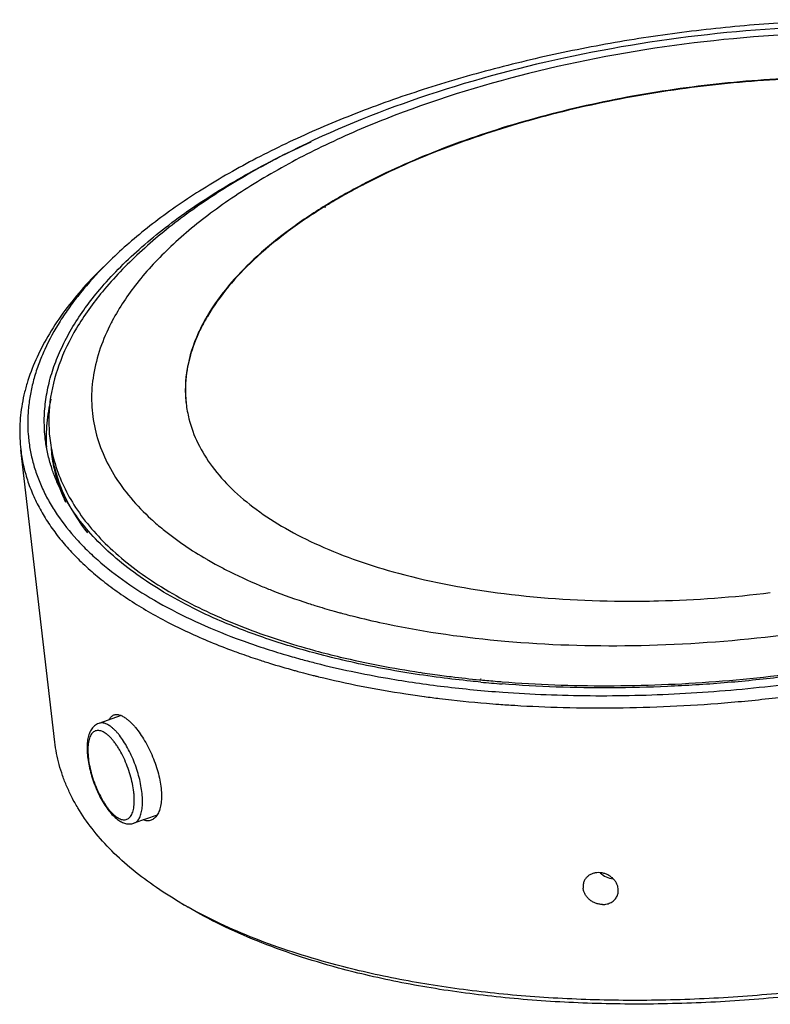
# Model space of a CAD drawing. Header units: inches. Extents: x -68 to 187, y 12 to 135.
# Tile 3 of 10: x -68 to -43, y 62 to 95. Entities that reach past the tile are written whole.
import ezdxf

# ---------------------------------------------------------------- set-up
doc = ezdxf.new("R2010")
doc.units = ezdxf.units.IN
doc.header["$LTSCALE"] = 1.21
doc.header["$MEASUREMENT"] = 0
doc.layers.get('0').update_dxf_attribs({"linetype": 'CONTINUOUS'})

msp = doc.modelspace()

# ---------------------------------------------------------------- linework, layer by layer
at = {"color": 7, "linetype": 'Continuous'}
for p, q in [((-56.488, 89.141), (-56.508, 89.131)), ((-56.486, 89.14), (-56.508, 89.131)), ((-57.915, 88.339), (-57.94, 88.323)), ((-57.897, 88.331), (-57.929, 88.312)), ((-57.869, 88.322), (-57.898, 88.302)), ((-57.866, 88.324), (-57.892, 88.308)), ((-64.936, 86.62), (-65.168, 86.397)), ((-66.844, 70.581), (-67.975, 80.275)), ((-54.071, 72.799), (-54.004, 72.791)), ((-54.055, 72.72), (-54.056, 72.72)), ((-54.053, 72.722), (-54.054, 72.722)), ((-52.758, 72.649), (-52.726, 72.646)), ((-52.732, 72.682), (-52.7, 72.678)), ((-52.714, 72.57), (-52.715, 72.57)), ((-52.713, 72.571), (-52.714, 72.571)), ((-54.591, 72.094), (-54.589, 72.093)), ((-54.589, 72.095), (-54.588, 72.095)), ((-64.65, 71.464), (-65.388, 71.204)), ((-63.453, 68.164), (-64.223, 67.893)), ((-62.425, 65.107), (-62.702, 65.27))]:
    msp.add_line(p, q, dxfattribs=at)
for centre, radius, start, end in [((-47.856, 72.039), 19.155, 120.6148, 121.4642), ((-47.681, 71.733), 19.49, 120.009, 121.3564), ((-47.55, 71.523), 19.754, 120.0838, 120.6165), ((-48.093, 72.428), 18.698, 121.4668, 121.6865), ((-48.077, 72.389), 18.724, 121.3662, 121.6334), ((-55.273, 76.548), 13.957, 133.8132, 135.1374), ((-58.737, 81.261), 7.019, 152.0889, 152.7309), ((-56.206, 81.415), 6.484, 149.3171, 149.7904), ((-56.197, 81.393), 6.492, 149.4377, 149.71), ((-58.531, 82.246), 3.985, 178.3303, 179.5983), ((-58.579, 82.246), 3.937, 179.5936, 186.3985), ((-58.575, 82.267), 3.942, 186.6868, 194.2456), ((-62.149, 81.223), 4.897, 186.6535, 190.3621), ((-62.112, 80.87), 4.893, 186.6685, 188.682), ((-62.136, 81.225), 4.91, 190.3617, 190.7631), ((-62.06, 81.241), 4.988, 190.7807, 196.6241), ((-62.09, 80.693), 4.894, 185.535, 186.652), ((-62.087, 80.694), 4.897, 186.6535, 190.3621), ((-62.076, 80.876), 4.929, 188.6867, 192.7181), ((-62.072, 81.257), 5.129, 197.0277, 197.4738), ((-62.074, 80.696), 4.91, 190.3617, 190.7631), ((-61.599, 80.852), 5.41, 202.1762, 204.2844), ((-61.505, 80.894), 5.514, 204.2812, 205.2792), ((-55.179, 88.073), 13.213, 239.8832, 240.1816), ((-54.991, 88.402), 13.592, 240.1853, 241.2687), ((-53.892, 91.704), 18.563, 246.0264, 247.096), ((-50.945, 98.577), 24.567, 254.3321, 254.5226), ((-50.874, 98.835), 24.834, 254.5229, 254.8625), ((-50.749, 99.298), 25.314, 254.8632, 255.3743), ((-51.624, 99.226), 26.839, 253.6486, 254.8703), ((-51.238, 99.356), 26.669, 254.7123, 254.8622), ((-52.345, 96.99), 24.908, 251.8044, 252.76), ((-51.893, 98.448), 26.435, 252.7615, 254.6216), ((-51.271, 100.519), 28.179, 254.8638, 255.8123), ((-51.509, 99.811), 27.851, 254.6028, 254.8625), ((-51.408, 100.182), 28.236, 254.8624, 255.2426), ((-51.247, 100.794), 28.869, 255.2426, 255.9096), ((-51.095, 101.394), 29.487, 255.9073, 256.144), ((-49.356, 108.478), 35.988, 261.3911, 262.4722), ((-51.034, 101.642), 29.743, 256.1437, 256.2652), ((-48.866, 112.68), 40.22, 264.4927, 265.2806), ((-48.863, 113.259), 40.871, 264.5922, 265.5872), ((-48.81, 113.341), 40.883, 265.279, 265.5157), ((-49.568, 109.191), 37.436, 261.3363, 262.2897), ((-48.972, 114.499), 42.778, 265.235, 265.7803), ((-55.156, 78.082), 14.869, 239.5046, 240.7398)]:
    msp.add_arc(centre, radius, start, end, dxfattribs=at)
for points, knots in [([(-30.408, 93.178), (-31.867, 93.573), (-34.976, 94.146), (-39.833, 94.423), (-44.895, 94.156), (-49.92, 93.358), (-54.67, 92.065), (-58.306, 90.586), (-60.878, 89.178), (-62.564, 88.059), (-64.035, 86.854), (-64.887, 85.969), (-65.266, 85.513)], [0, 0, 0, 0, 0.122086, 0.254276, 0.392204, 0.530687, 0.664481, 0.788968, 0.84669, 0.901052, 0.952125, 1, 1, 1, 1]), ([(-29.706, 93.326), (-30.049, 93.418), (-30.747, 93.593), (-31.819, 93.821), (-32.926, 94.018), (-34.067, 94.183), (-35.238, 94.317), (-36.847, 94.453), (-38.908, 94.539), (-41.424, 94.51), (-43.972, 94.351), (-46.523, 94.063), (-49.046, 93.649), (-51.511, 93.115), (-53.891, 92.466), (-55.798, 91.831), (-57.257, 91.269), (-58.302, 90.829), (-59.305, 90.367), (-60.264, 89.884), (-61.175, 89.382), (-62.036, 88.862), (-62.845, 88.326), (-63.598, 87.774), (-64.295, 87.21), (-64.729, 86.818), (-64.936, 86.62)], [0, 0, 0, 0, 0.0287, 0.058256, 0.088618, 0.119727, 0.151523, 0.183939, 0.250352, 0.318387, 0.387428, 0.456839, 0.525975, 0.594198, 0.660888, 0.725454, 0.756773, 0.787361, 0.817161, 0.846119, 0.874187, 0.901324, 0.927495, 0.952674, 0.976845, 1, 1, 1, 1]), ([(-31.121, 93.014), (-31.84, 93.209), (-33.342, 93.545), (-36.534, 94.011), (-40.781, 94.194), (-45.975, 93.816), (-51.068, 92.865), (-55.073, 91.615), (-57.969, 90.358), (-59.882, 89.341), (-61.561, 88.242), (-62.98, 87.077), (-64.118, 85.863), (-64.707, 84.986), (-64.94, 84.547)], [0, 0, 0, 0, 0.061027, 0.125818, 0.263816, 0.407897, 0.551214, 0.687002, 0.750202, 0.809405, 0.864139, 0.914122, 0.959313, 1, 1, 1, 1]), ([(-33.025, 91.677), (-33.906, 91.915), (-35.768, 92.296), (-38.689, 92.593), (-41.777, 92.633), (-44.938, 92.414), (-48.078, 91.943), (-51.104, 91.235), (-53.925, 90.309), (-55.688, 89.534), (-56.512, 89.11)], [0, 0, 0, 0, 0.113614, 0.236269, 0.365332, 0.497838, 0.630633, 0.76055, 0.884572, 1, 1, 1, 1]), ([(-33.027, 91.695), (-33.906, 91.933), (-35.766, 92.312), (-38.683, 92.61), (-41.766, 92.651), (-44.922, 92.433), (-48.059, 91.965), (-51.082, 91.259), (-53.901, 90.337), (-55.664, 89.563), (-56.488, 89.141)], [0, 0, 0, 0, 0.113591, 0.236206, 0.365234, 0.497709, 0.630491, 0.760422, 0.884489, 1, 1, 1, 1]), ([(-65.354, 85.587), (-65.159, 85.818), (-64.739, 86.277), (-64.044, 86.935), (-63.27, 87.579), (-62.421, 88.206), (-61.499, 88.813), (-60.508, 89.399), (-59.453, 89.96), (-58.721, 90.311), (-58.346, 90.482)], [0, 0, 0, 0, 0.105336, 0.216361, 0.333147, 0.455669, 0.583821, 0.717428, 0.856251, 1, 1, 1, 1]), ([(-56.508, 89.131), (-56.589, 89.089), (-56.907, 88.923), (-57.221, 88.75), (-57.452, 88.616)], [0, 0, 0, 0, 0.253989, 1, 1, 1, 1]), ([(-56.512, 89.11), (-56.59, 89.07), (-56.899, 88.909), (-57.204, 88.741), (-57.429, 88.611)], [0, 0, 0, 0, 0.253865, 1, 1, 1, 1]), ([(-57.929, 88.312), (-58.357, 88.047), (-59.161, 87.503), (-60.528, 86.369), (-61.376, 85.39), (-61.787, 84.694)], [0, 0, 0, 0, 0.283574, 0.54484, 1, 1, 1, 1]), ([(-57.94, 88.323), (-58.366, 88.059), (-59.166, 87.518), (-60.526, 86.39), (-61.371, 85.416), (-61.782, 84.724)], [0, 0, 0, 0, 0.2834, 0.544612, 1, 1, 1, 1]), ([(-65.168, 86.397), (-65.418, 86.157), (-65.887, 85.673), (-66.511, 84.913), (-67.032, 84.143), (-67.445, 83.367), (-67.702, 82.711), (-67.85, 82.189), (-67.932, 81.802), (-67.986, 81.417), (-68.012, 81.034), (-68.01, 80.653), (-67.99, 80.4), (-67.975, 80.275)], [0, 0, 0, 0, 0.148974, 0.289573, 0.422233, 0.547634, 0.666724, 0.72431, 0.780805, 0.836406, 0.891323, 0.945778, 1, 1, 1, 1]), ([(-65.166, 86.394), (-65.457, 86.101), (-65.867, 85.649), (-66.353, 85.016), (-66.769, 84.401), (-67.116, 83.77), (-67.382, 83.127), (-67.537, 82.653), (-67.649, 82.18), (-67.72, 81.709), (-67.749, 81.241), (-67.735, 80.776), (-67.678, 80.316), (-67.58, 79.861), (-67.439, 79.413), (-67.257, 78.971), (-67.033, 78.538), (-66.675, 77.963), (-66.238, 77.416), (-65.735, 76.9), (-65.162, 76.381), (-64.346, 75.765), (-63.243, 75.094), (-62.004, 74.481), (-60.639, 73.932), (-59.679, 73.619), (-59.18, 73.472)], [0, 0, 0, 0, 0.067768, 0.099879, 0.130858, 0.189639, 0.21764, 0.244839, 0.271358, 0.297331, 0.322908, 0.348248, 0.373514, 0.398874, 0.424491, 0.450524, 0.477118, 0.504409, 0.561505, 0.591539, 0.622654, 0.688318, 0.758836, 0.834328, 0.914767, 1, 1, 1, 1]), ([(-67.162, 80.638), (-67.185, 80.84), (-67.207, 81.25), (-67.165, 81.869), (-67.047, 82.493), (-66.854, 83.119), (-66.586, 83.745), (-66.247, 84.369), (-65.835, 84.989), (-65.521, 85.388), (-65.354, 85.587)], [0, 0, 0, 0, 0.112577, 0.226495, 0.343028, 0.46334, 0.588437, 0.719161, 0.856181, 1, 1, 1, 1]), ([(-65.266, 85.513), (-65.583, 85.132), (-66.14, 84.361), (-66.741, 83.125), (-67.052, 81.882), (-67.059, 81.053), (-67.013, 80.655)], [0, 0, 0, 0, 0.28043, 0.536157, 0.773177, 1, 1, 1, 1]), ([(-61.809, 84.678), (-61.835, 84.633), (-61.935, 84.457), (-62.026, 84.276), (-62.088, 84.138)], [0, 0, 0, 0, 0.254701, 1, 1, 1, 1]), ([(-61.803, 84.667), (-61.828, 84.624), (-61.926, 84.451), (-62.016, 84.274), (-62.078, 84.14)], [0, 0, 0, 0, 0.254605, 1, 1, 1, 1]), ([(-64.976, 84.477), (-65.254, 83.938), (-65.562, 83.08), (-65.651, 81.905), (-65.559, 81.055), (-65.309, 80.228), (-64.754, 79.135), (-64.129, 78.414), (-63.656, 77.98)], [0, 0, 0, 0, 0.253522, 0.372511, 0.489821, 0.608558, 0.731674, 1, 1, 1, 1]), ([(-62.088, 84.138), (-62.258, 83.765), (-62.508, 82.999), (-62.536, 82.191), (-62.491, 81.808)], [0, 0, 0, 0, 0.515427, 1, 1, 1, 1]), ([(-62.078, 84.14), (-62.209, 83.853), (-62.418, 83.273), (-62.505, 82.66), (-62.514, 82.363)], [0, 0, 0, 0, 0.514216, 1, 1, 1, 1]), ([(-66.975, 81.955), (-67.008, 81.822), (-67.063, 81.556), (-67.117, 81.154), (-67.138, 80.755), (-67.131, 80.49), (-67.123, 80.358)], [0, 0, 0, 0, 0.255314, 0.50633, 0.754166, 1, 1, 1, 1]), ([(-62.396, 81.297), (-62.326, 81.018), (-62.118, 80.461), (-61.632, 79.68), (-60.975, 78.945), (-60.155, 78.262), (-59.181, 77.637), (-57.631, 76.86), (-56.349, 76.424), (-55.452, 76.182)], [0, 0, 0, 0, 0.095693, 0.196557, 0.305058, 0.422922, 0.551152, 0.690207, 1, 1, 1, 1]), ([(-66.976, 79.755), (-67.02, 79.9), (-67.096, 80.191), (-67.144, 80.489), (-67.162, 80.638)], [0, 0, 0, 0, 0.501624, 1, 1, 1, 1]), ([(-67.975, 80.275), (-67.955, 80.106), (-67.899, 79.768), (-67.763, 79.27), (-67.577, 78.78), (-67.341, 78.299), (-67.056, 77.829), (-66.722, 77.37), (-66.34, 76.923), (-65.911, 76.49), (-65.436, 76.071), (-64.916, 75.666), (-64.352, 75.278), (-63.746, 74.906), (-63.098, 74.551), (-62.409, 74.215), (-61.682, 73.897), (-61.181, 73.701), (-60.925, 73.606)], [0, 0, 0, 0, 0.050073, 0.100536, 0.151768, 0.204122, 0.257924, 0.31346, 0.370975, 0.430678, 0.492734, 0.557274, 0.624393, 0.694156, 0.766598, 0.841731, 0.919542, 1, 1, 1, 1]), ([(-61.458, 74.647), (-61.816, 74.804), (-62.501, 75.131), (-63.463, 75.678), (-64.324, 76.265), (-65.081, 76.89), (-65.728, 77.549), (-66.18, 78.133), (-66.48, 78.613), (-66.672, 78.974), (-66.835, 79.341), (-66.925, 79.592), (-66.964, 79.717)], [0, 0, 0, 0, 0.151891, 0.295293, 0.430306, 0.557242, 0.676665, 0.78942, 0.843677, 0.896728, 0.948766, 1, 1, 1, 1]), ([(-66.898, 79.779), (-66.882, 79.697), (-66.811, 79.367), (-66.705, 79.045), (-66.61, 78.81)], [0, 0, 0, 0, 0.247851, 1, 1, 1, 1]), ([(-66.884, 79.791), (-66.793, 79.388), (-66.5, 78.579), (-66.031, 77.86), (-65.759, 77.516)], [0, 0, 0, 0, 0.484709, 1, 1, 1, 1]), ([(-66.839, 79.814), (-66.686, 79.301), (-66.189, 78.272), (-64.999, 76.913), (-63.383, 75.704), (-62.121, 75.048), (-61.435, 74.743)], [0, 0, 0, 0, 0.210479, 0.442514, 0.704444, 1, 1, 1, 1]), ([(-63.656, 77.98), (-63.523, 77.858), (-62.946, 77.362), (-62.311, 76.935), (-61.809, 76.644)], [0, 0, 0, 0, 0.236495, 1, 1, 1, 1]), ([(-61.525, 76.484), (-61.409, 76.42), (-60.925, 76.164), (-60.428, 75.935), (-60.046, 75.774)], [0, 0, 0, 0, 0.242102, 1, 1, 1, 1]), ([(-55.452, 76.182), (-54.302, 75.871), (-51.84, 75.415), (-49.344, 75.265), (-48.042, 75.255)], [0, 0, 0, 0, 0.47776, 1, 1, 1, 1]), ([(-51.985, 72.237), (-51.508, 72.202), (-50.543, 72.149), (-49.084, 72.115), (-47.604, 72.126), (-45.608, 72.202), (-43.104, 72.41), (-40.616, 72.764), (-38.648, 73.134), (-37.199, 73.453), (-35.778, 73.811), (-34.391, 74.208), (-33.044, 74.642), (-31.742, 75.111), (-30.49, 75.614), (-29.68, 75.975), (-29.285, 76.161)], [0, 0, 0, 0, 0.061749, 0.124537, 0.188171, 0.252452, 0.382123, 0.511909, 0.576333, 0.640166, 0.703207, 0.765262, 0.826143, 0.88567, 0.943675, 1, 1, 1, 1]), ([(-60.046, 75.774), (-59.917, 75.72), (-59.386, 75.505), (-58.846, 75.313), (-58.433, 75.18)], [0, 0, 0, 0, 0.24317, 1, 1, 1, 1]), ([(-48.042, 75.255), (-47.635, 75.252), (-45.989, 75.267), (-44.345, 75.388), (-43.114, 75.536)], [0, 0, 0, 0, 0.247056, 1, 1, 1, 1]), ([(-58.433, 75.18), (-58.363, 75.158), (-58.08, 75.068), (-57.795, 74.984), (-57.58, 74.923)], [0, 0, 0, 0, 0.247034, 1, 1, 1, 1]), ([(-57.141, 74.805), (-57.034, 74.777), (-56.6, 74.666), (-56.162, 74.567), (-55.832, 74.498)], [0, 0, 0, 0, 0.24606, 1, 1, 1, 1]), ([(-55.832, 74.498), (-54.54, 74.228), (-51.826, 73.848), (-47.623, 73.714), (-43.28, 73.997), (-40.38, 74.461), (-38.945, 74.764)], [0, 0, 0, 0, 0.232884, 0.482515, 0.741061, 1, 1, 1, 1]), ([(-58.294, 73.549), (-58.85, 73.7), (-59.665, 73.948), (-60.714, 74.334), (-61.215, 74.541), (-61.458, 74.647)], [0, 0, 0, 0, 0.515735, 0.761912, 1, 1, 1, 1]), ([(-61.117, 74.605), (-60.896, 74.511), (-59.964, 74.138), (-59.006, 73.832), (-58.27, 73.631)], [0, 0, 0, 0, 0.239485, 1, 1, 1, 1]), ([(-60.925, 73.606), (-60.859, 73.582), (-60.593, 73.485), (-60.325, 73.393), (-60.123, 73.327)], [0, 0, 0, 0, 0.247095, 1, 1, 1, 1]), ([(-54.056, 72.72), (-54.427, 72.769), (-55.159, 72.875), (-56.237, 73.067), (-57.28, 73.289), (-57.96, 73.459), (-58.294, 73.549)], [0, 0, 0, 0, 0.259811, 0.513389, 0.760262, 1, 1, 1, 1]), ([(-58.202, 73.613), (-57.928, 73.538), (-56.786, 73.249), (-55.627, 73.029), (-54.743, 72.895)], [0, 0, 0, 0, 0.241131, 1, 1, 1, 1]), ([(-37.24, 73.718), (-37.842, 73.574), (-39.058, 73.31), (-40.903, 72.982), (-42.769, 72.722), (-44.645, 72.533), (-46.518, 72.415), (-48.375, 72.369), (-50.204, 72.396), (-51.411, 72.463), (-52.007, 72.509)], [0, 0, 0, 0, 0.124792, 0.250961, 0.377852, 0.504799, 0.631137, 0.75621, 0.879371, 1, 1, 1, 1]), ([(-52.007, 72.583), (-50.847, 72.492), (-48.483, 72.407), (-44.908, 72.549), (-41.313, 72.956), (-38.938, 73.402), (-37.766, 73.668)], [0, 0, 0, 0, 0.243481, 0.494582, 0.748418, 1, 1, 1, 1]), ([(-58.178, 73.199), (-57.792, 73.101), (-57.003, 72.919), (-56.209, 72.767), (-55.804, 72.697)], [0, 0, 0, 0, 0.492253, 1, 1, 1, 1]), ([(-49.988, 71.731), (-49.4, 71.716), (-48.215, 71.707), (-46.43, 71.758), (-44.632, 71.874), (-42.83, 72.053), (-41.036, 72.295), (-39.26, 72.598), (-37.512, 72.961), (-36.362, 73.243), (-35.793, 73.394)], [0, 0, 0, 0, 0.123056, 0.247787, 0.373641, 0.500056, 0.626463, 0.752296, 0.876992, 1, 1, 1, 1]), ([(-54.004, 72.791), (-53.902, 72.777), (-53.487, 72.725), (-53.071, 72.68), (-52.758, 72.649)], [0, 0, 0, 0, 0.247892, 1, 1, 1, 1]), ([(-58.096, 72.75), (-57.627, 72.635), (-56.668, 72.425), (-55.701, 72.258), (-55.207, 72.182)], [0, 0, 0, 0, 0.491176, 1, 1, 1, 1]), ([(-55.804, 72.697), (-55.183, 72.59), (-53.913, 72.405), (-52.636, 72.284), (-51.985, 72.237)], [0, 0, 0, 0, 0.491351, 1, 1, 1, 1]), ([(-52.715, 72.57), (-52.828, 72.581), (-53.275, 72.625), (-53.722, 72.677), (-54.055, 72.72)], [0, 0, 0, 0, 0.252218, 1, 1, 1, 1]), ([(-54.589, 72.093), (-54.42, 72.071), (-53.734, 71.982), (-53.045, 71.912), (-52.525, 71.869)], [0, 0, 0, 0, 0.246691, 1, 1, 1, 1]), ([(-52.119, 71.837), (-51.944, 71.824), (-51.234, 71.776), (-50.523, 71.745), (-49.988, 71.731)], [0, 0, 0, 0, 0.247527, 1, 1, 1, 1]), ([(-65.047, 71.325), (-65.037, 71.344), (-65.016, 71.379), (-64.977, 71.425), (-64.933, 71.46), (-64.9, 71.476), (-64.883, 71.482)], [0, 0, 0, 0, 0.278802, 0.533464, 0.770883, 1, 1, 1, 1]), ([(-64.883, 71.482), (-64.869, 71.487), (-64.84, 71.494), (-64.794, 71.498), (-64.746, 71.493), (-64.695, 71.481), (-64.642, 71.462), (-64.566, 71.425), (-64.511, 71.389), (-64.475, 71.362)], [0, 0, 0, 0, 0.099309, 0.202132, 0.311, 0.42795, 0.554497, 0.691681, 1, 1, 1, 1]), ([(-65.388, 71.204), (-65.415, 71.195), (-65.466, 71.171), (-65.534, 71.122), (-65.593, 71.061), (-65.642, 70.992), (-65.683, 70.915), (-65.726, 70.803), (-65.762, 70.644), (-65.779, 70.437), (-65.773, 70.211), (-65.745, 69.968), (-65.696, 69.715), (-65.627, 69.457), (-65.54, 69.2), (-65.438, 68.951), (-65.322, 68.716), (-65.195, 68.5), (-65.061, 68.31), (-64.92, 68.148), (-64.817, 68.056), (-64.765, 68.017)], [0, 0, 0, 0, 0.023284, 0.04651, 0.069726, 0.093104, 0.116918, 0.141457, 0.193648, 0.251045, 0.313932, 0.381826, 0.453717, 0.528259, 0.603911, 0.679055, 0.752109, 0.821638, 0.886489, 0.945949, 1, 1, 1, 1]), ([(-64.986, 71.095), (-65.021, 71.121), (-65.074, 71.155), (-65.147, 71.189), (-65.199, 71.207), (-65.25, 71.217), (-65.298, 71.221), (-65.344, 71.216), (-65.374, 71.209), (-65.388, 71.204)], [0, 0, 0, 0, 0.299972, 0.434939, 0.560721, 0.678429, 0.789554, 0.895997, 1, 1, 1, 1]), ([(-64.475, 71.362), (-64.449, 71.343), (-64.398, 71.301), (-64.322, 71.231), (-64.245, 71.151), (-64.14, 71.029), (-64.009, 70.856), (-63.861, 70.625), (-63.723, 70.37), (-63.599, 70.099), (-63.492, 69.819), (-63.407, 69.535), (-63.347, 69.256), (-63.312, 68.99), (-63.306, 68.778), (-63.315, 68.621), (-63.329, 68.513), (-63.349, 68.413), (-63.376, 68.322), (-63.408, 68.241), (-63.447, 68.169), (-63.491, 68.107), (-63.541, 68.057), (-63.595, 68.017), (-63.635, 67.999), (-63.655, 67.992)], [0, 0, 0, 0, 0.024969, 0.051999, 0.081012, 0.111894, 0.178668, 0.250983, 0.327268, 0.40583, 0.48493, 0.562843, 0.637922, 0.70866, 0.773766, 0.803898, 0.832281, 0.858861, 0.883618, 0.906578, 0.927824, 0.947509, 0.965868, 0.983228, 1, 1, 1, 1]), ([(-65.139, 70.858), (-65.163, 70.875), (-65.209, 70.906), (-65.28, 70.941), (-65.349, 70.963), (-65.414, 70.97), (-65.476, 70.963), (-65.533, 70.94), (-65.584, 70.903), (-65.629, 70.852), (-65.666, 70.788), (-65.698, 70.712), (-65.722, 70.625), (-65.739, 70.527), (-65.749, 70.419), (-65.751, 70.302), (-65.746, 70.177), (-65.73, 69.998), (-65.69, 69.764), (-65.618, 69.478), (-65.521, 69.192), (-65.405, 68.917), (-65.293, 68.702), (-65.196, 68.544), (-65.123, 68.437), (-65.048, 68.34), (-64.973, 68.254), (-64.897, 68.179), (-64.845, 68.136), (-64.82, 68.117)], [0, 0, 0, 0, 0.024626, 0.046794, 0.066747, 0.08492, 0.10196, 0.118695, 0.136006, 0.154673, 0.175278, 0.198191, 0.223609, 0.251589, 0.282091, 0.314998, 0.350131, 0.387267, 0.466459, 0.550197, 0.635804, 0.720498, 0.801544, 0.839911, 0.876451, 0.910914, 0.943088, 0.972817, 1, 1, 1, 1]), ([(-64.82, 68.117), (-64.796, 68.099), (-64.75, 68.068), (-64.679, 68.033), (-64.61, 68.011), (-64.545, 68.004), (-64.483, 68.012), (-64.426, 68.034), (-64.375, 68.072), (-64.33, 68.122), (-64.292, 68.186), (-64.261, 68.262), (-64.237, 68.349), (-64.22, 68.448), (-64.21, 68.556), (-64.208, 68.673), (-64.213, 68.797), (-64.229, 68.976), (-64.269, 69.211), (-64.341, 69.497), (-64.438, 69.783), (-64.554, 70.057), (-64.666, 70.272), (-64.763, 70.43), (-64.836, 70.537), (-64.911, 70.634), (-64.986, 70.721), (-65.062, 70.795), (-65.114, 70.838), (-65.139, 70.858)], [0, 0, 0, 0, 0.024626, 0.046794, 0.066747, 0.08492, 0.10196, 0.118695, 0.136006, 0.154673, 0.175278, 0.198191, 0.223609, 0.251589, 0.282091, 0.314998, 0.350131, 0.387267, 0.466459, 0.550197, 0.635804, 0.720498, 0.801544, 0.839911, 0.876451, 0.910914, 0.943088, 0.972817, 1, 1, 1, 1]), ([(-64.223, 67.893), (-64.206, 67.899), (-64.171, 67.915), (-64.124, 67.951), (-64.082, 67.998), (-64.044, 68.055), (-64.013, 68.121), (-63.986, 68.197), (-63.965, 68.282), (-63.949, 68.375), (-63.939, 68.476), (-63.934, 68.624), (-63.942, 68.824), (-63.975, 69.077), (-64.029, 69.342), (-64.103, 69.613), (-64.196, 69.882), (-64.305, 70.143), (-64.426, 70.388), (-64.558, 70.61), (-64.675, 70.777), (-64.772, 70.894), (-64.843, 70.97), (-64.914, 71.037), (-64.962, 71.077), (-64.986, 71.095)], [0, 0, 0, 0, 0.015686, 0.031938, 0.049252, 0.068015, 0.088499, 0.110873, 0.135221, 0.161563, 0.189866, 0.220057, 0.285631, 0.35716, 0.433193, 0.512083, 0.592064, 0.671329, 0.748098, 0.820691, 0.887611, 0.918558, 0.947657, 0.974823, 1, 1, 1, 1]), ([(-62.702, 65.27), (-63.001, 65.446), (-63.569, 65.809), (-64.352, 66.405), (-65.035, 67.034), (-65.616, 67.694), (-66.017, 68.273), (-66.281, 68.748), (-66.45, 69.105), (-66.591, 69.467), (-66.705, 69.834), (-66.791, 70.205), (-66.829, 70.456), (-66.844, 70.581)], [0, 0, 0, 0, 0.148974, 0.289573, 0.422233, 0.547634, 0.666724, 0.72431, 0.780805, 0.836406, 0.891323, 0.945778, 1, 1, 1, 1]), ([(-22.208, 69.804), (-22.422, 69.607), (-22.872, 69.217), (-23.589, 68.657), (-24.363, 68.11), (-25.19, 67.579), (-26.068, 67.064), (-26.995, 66.567), (-27.968, 66.09), (-28.984, 65.633), (-30.041, 65.199), (-31.513, 64.646), (-33.434, 64.021), (-35.827, 63.384), (-38.302, 62.861), (-40.831, 62.458), (-43.385, 62.179), (-45.934, 62.028), (-48.449, 62.006), (-50.903, 62.114), (-52.892, 62.313), (-54.429, 62.538), (-55.537, 62.736), (-56.609, 62.964), (-57.308, 63.139), (-57.65, 63.232)], [0, 0, 0, 0, 0.023454, 0.047907, 0.073349, 0.09976, 0.127113, 0.155371, 0.184492, 0.214428, 0.245125, 0.276526, 0.341178, 0.407856, 0.475983, 0.544951, 0.614138, 0.682916, 0.750667, 0.816792, 0.880723, 0.911704, 0.941947, 0.971396, 1, 1, 1, 1]), ([(-22.207, 69.8), (-22.413, 69.602), (-22.848, 69.21), (-23.544, 68.645), (-24.298, 68.094), (-25.107, 67.558), (-25.968, 67.038), (-26.879, 66.536), (-27.837, 66.053), (-28.841, 65.591), (-29.885, 65.151), (-31.344, 64.589), (-33.252, 63.954), (-35.631, 63.305), (-38.097, 62.771), (-40.62, 62.357), (-43.17, 62.069), (-45.718, 61.91), (-48.234, 61.881), (-50.296, 61.967), (-51.904, 62.103), (-53.075, 62.237), (-54.216, 62.402), (-55.324, 62.599), (-56.395, 62.827), (-57.094, 63.002), (-57.436, 63.094)], [0, 0, 0, 0, 0.023155, 0.047326, 0.072505, 0.098676, 0.125813, 0.153881, 0.182839, 0.212639, 0.243227, 0.274546, 0.339112, 0.405802, 0.474025, 0.543161, 0.612572, 0.681613, 0.749648, 0.816061, 0.848477, 0.880273, 0.911382, 0.941744, 0.9713, 1, 1, 1, 1]), ([(-64.765, 68.017), (-64.725, 67.987), (-64.641, 67.934), (-64.527, 67.888), (-64.433, 67.87), (-64.362, 67.866), (-64.292, 67.873), (-64.246, 67.885), (-64.223, 67.893)], [0, 0, 0, 0, 0.262016, 0.510794, 0.633132, 0.755229, 0.877455, 1, 1, 1, 1]), ([(-63.655, 67.992), (-63.675, 67.985), (-63.716, 67.975), (-63.78, 67.971), (-63.847, 67.98), (-63.892, 67.993), (-63.914, 68.001)], [0, 0, 0, 0, 0.236365, 0.47785, 0.730657, 1, 1, 1, 1]), ([(-48.198, 65.476), (-48.183, 65.506), (-48.162, 65.571), (-48.152, 65.674), (-48.165, 65.779), (-48.201, 65.881), (-48.257, 65.977), (-48.331, 66.063), (-48.422, 66.137), (-48.524, 66.195), (-48.634, 66.235), (-48.749, 66.256), (-48.863, 66.257), (-48.973, 66.239), (-49.074, 66.201), (-49.163, 66.144), (-49.235, 66.072), (-49.271, 66.014), (-49.285, 65.984)], [0, 0, 0, 0, 0.057958, 0.116562, 0.176452, 0.238056, 0.301528, 0.366739, 0.433301, 0.500628, 0.568017, 0.634732, 0.700112, 0.763667, 0.825167, 0.884713, 0.942748, 1, 1, 1, 1]), ([(-49.285, 65.984), (-49.302, 65.947), (-49.327, 65.866), (-49.328, 65.781), (-49.323, 65.739)], [0, 0, 0, 0, 0.494046, 1, 1, 1, 1]), ([(-48.757, 66.253), (-48.7, 66.195), (-48.564, 66.1), (-48.404, 66.057), (-48.324, 66.051)], [0, 0, 0, 0, 0.500605, 1, 1, 1, 1]), ([(-48.681, 65.198), (-48.719, 65.199), (-48.797, 65.207), (-48.909, 65.239), (-49.015, 65.29), (-49.111, 65.358), (-49.193, 65.44), (-49.258, 65.533), (-49.303, 65.633), (-49.319, 65.704), (-49.323, 65.739)], [0, 0, 0, 0, 0.126565, 0.255003, 0.384151, 0.512729, 0.639483, 0.763345, 0.883592, 1, 1, 1, 1]), ([(-48.681, 65.198), (-48.629, 65.198), (-48.527, 65.209), (-48.409, 65.255), (-48.328, 65.31), (-48.275, 65.358), (-48.231, 65.414), (-48.208, 65.454), (-48.198, 65.476)], [0, 0, 0, 0, 0.263342, 0.516605, 0.639913, 0.761219, 0.881035, 1, 1, 1, 1]), ([(-57.436, 63.094), (-57.906, 63.221), (-58.815, 63.493), (-60.119, 63.968), (-61.319, 64.498), (-62.07, 64.898), (-62.425, 65.107)], [0, 0, 0, 0, 0.270521, 0.527672, 0.77092, 1, 1, 1, 1]), ([(-57.65, 63.232), (-58.095, 63.352), (-58.959, 63.609), (-60.201, 64.054), (-61.354, 64.547), (-62.079, 64.917), (-62.424, 65.11)], [0, 0, 0, 0, 0.268976, 0.525589, 0.769354, 1, 1, 1, 1])]:
    msp.add_open_spline(points, degree=3, knots=knots, dxfattribs=at)

doc.saveas('drawing.dxf')
